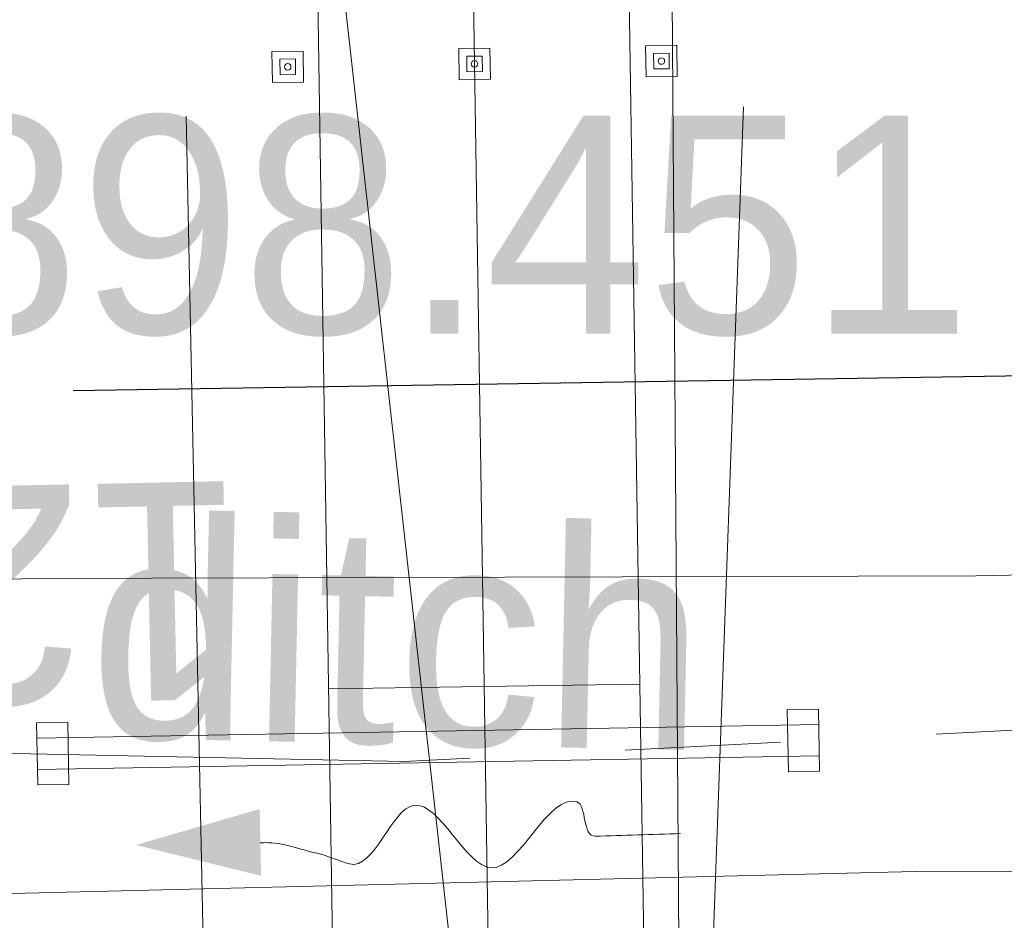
# Model space of a CAD drawing. Header units: feet. Extents: x 2433273 to 2447442, y 555003 to 575201.
# Tile 157 of 226: x 2437618 to 2437650, y 564466 to 564495. Entities that reach past the tile are written whole.
import ezdxf
from ezdxf.enums import TextEntityAlignment as Align

# ---------------------------------------------------------------- set-up
doc = ezdxf.new("R2010")
doc.units = ezdxf.units.FT
doc.header["$LTSCALE"] = 50
doc.header["$MEASUREMENT"] = 0
for name, pattern in [('cl50', [100, 7.5, -7.5, 70, -7.5, 7.5]), ('constlimit', [0.85, 0.65, -0.1, -0.1]), ('DGN Style 2', [484.236387, 290.541832, -193.694555]), ('DGN Style 3', [677.930942, 484.236387, -193.694555]), ('rowex', [4.85, 0.8, -0.375, -0.375, 0.8, -0.3, 0.8, -0.3, 0.8, -0.3]), ('stream', [1.4, 0.7, -0.1, 0.1, -0.1, 0.1, -0.1, 0.1, -0.1])]:
    doc.linetypes.add(name, pattern=pattern)
for name, color, linetype, lineweight in [('DR_P_Flow_Arrow', 151, 'Continuous', 13), ('DR_P_Headwall', 120, 'Continuous', 13), ('DR_P_Storm_Sewer', 151, 'Continuous', 13), ('DR_P_Text', 7, 'Continuous', 13), ('DR_X_Ditch', 133, 'stream', 0), ('GE_P_CL_50', 7, 'cl50', 13), ('PV_P_Bikeway', 193, 'Continuous', 13), ('PV_P_Joint', 4, 'Continuous', 13), ('RD_P_Cells', 7, 'Continuous', 0), ('RW_P_Const_Limits', 120, 'constlimit', 0), ('RW_X_Fee_RW', 6, 'rowex', 30), ('SV_X_Break_Lines', 4, 'DGN Style 2', 0), ('SV_X_Text', 7, 'Continuous', 0), ('UT_X_Overhead_Electric', 1, 'Continuous', 0)]:
    doc.layers.add(name, color=color, linetype=linetype, lineweight=lineweight)
doc.layers.add('GK_Visualization', color=30, linetype='Continuous', lineweight=13, plot=False)
doc.styles.add('Slanted-Normal LS 0.50', font='font31.shx', dxfattribs={"height": 0.14})
doc.styles.add('Slanted-Normal LS 0.50_0', font='font31.shx')
doc.dimstyles.new('Dec-0  Slanted', dxfattribs={"dimscale": 50, "dimtxt": 0.14, "dimasz": 0.14, "dimexe": 0.07, "dimexo": 0.07, "dimgap": 0.07, "dimtad": 1, "dimdec": 0, "dimzin": 3, "dimdsep": 46, "dimtxsty": 'Slanted-Normal LS 0.50_0', "dimcen": 0.09, "dimclrd": 97, "dimclre": 97, "dimclrt": 7, "dimadec": 0, "dimazin": 3, "dimtfac": 1, "dimtdec": 0, "dimtofl": 0, "dimtmove": 1, "dimatfit": 1, "dimfxl": 1, "dimtzin": 3, "dimlwd": 0, "dimlwe": 0, "dimarcsym": 0})

# ---------------------------------------------------------------- blocks, each defined once
blk = doc.blocks.new('DFL-P_1')
at = {"layer": 'DR_P_Flow_Arrow', "color": 151, "linetype": 'Continuous', "lineweight": 13}
blk.add_open_spline([(-0.07992, 0.00025), (-0.08097, 0.00025), (-0.08203, 0.00025), (-0.08308, 0.00025), (-0.09434, 0.00028), (-0.10506, 0.00503), (-0.116, 0.00775), (-0.12315, 0.00953), (-0.13059, 0.01315), (-0.13683, 0.015), (-0.15273, 0.01972), (-0.16476, -0.02025), (-0.17925, -0.02175), (-0.19569, -0.02345), (-0.21129, 0.01803), (-0.22775, 0.0195), (-0.24573, 0.02111), (-0.26574, -0.02792), (-0.28375, -0.02175), (-0.29024, -0.01953), (-0.28674, 0.00067), (-0.29508, 0.00058), (-0.31339, 0.00039), (-0.33169, 0.00019), (-0.35, 0)], degree=3, knots=[0, 0, 0, 0, 0.009646, 0.009646, 0.009646, 0.112481, 0.112481, 0.112481, 0.179673, 0.179673, 0.179673, 0.350625, 0.350625, 0.350625, 0.544565, 0.544565, 0.544565, 0.756426, 0.756426, 0.756426, 0.832712, 0.832712, 0.832712, 1, 1, 1, 1], dxfattribs=at)
at = {"layer": 'DR_P_Flow_Arrow', "color": 151, "linetype": 'Continuous', "lineweight": 0, "extrusion": (0, 0, -1)}
blk.add_solid([(0.08, 0.0215), (0, 0), (0.08, -0.02142)], dxfattribs=at)

msp = doc.modelspace()

# ---------------------------------------------------------------- linework, layer by layer
at = {"layer": 'DR_P_Headwall'}
for p, q in [((2437643.025, 564472.765), (2437644.025, 564472.782)), ((2437643.06, 564470.765), (2437643.025, 564472.765)), ((2437644.025, 564472.782), (2437644.06, 564470.783)), ((2437618.918, 564472.343), (2437619.918, 564472.361)), ((2437618.953, 564470.344), (2437618.918, 564472.343)), ((2437619.918, 564472.361), (2437619.953, 564470.361)), ((2437644.06, 564470.783), (2437643.06, 564470.765)), ((2437619.953, 564470.361), (2437618.953, 564470.344))]:
    msp.add_line(p, q, dxfattribs=at)
at = {"layer": 'DR_P_Storm_Sewer', "linetype": 'Continuous'}
for p, q in [((2437644.034, 564472.282), (2437618.927, 564471.843)), ((2437644.051, 564471.283), (2437618.945, 564470.843))]:
    msp.add_line(p, q, dxfattribs=at)
at = {"layer": 'DR_P_Storm_Sewer'}
for p, q in [((2437644.051, 564471.283), (2437644.034, 564472.282)), ((2437618.945, 564470.843), (2437618.927, 564471.843))]:
    msp.add_line(p, q, dxfattribs=at)
at = {"layer": 'DR_X_Ditch', "flags": 128}
msp.add_lwpolyline([(2437597.835, 564471.784), (2437630.707, 564471.098), (2437660.29, 564472.617), (2437676.239, 564472.458)], dxfattribs=at)
at = {"layer": 'GE_P_CL_50'}
msp.add_line((2437633.614, 564452.552), (2437630.598, 564647.49), dxfattribs=at)
at = {"layer": 'GK_Visualization', "color": 1, "flags": 128}
for points in [[(2437633.614, 564452.552), (2437630.598, 564647.49, -0.414214), (2437689.662, 564708.412), (2438175.344, 564715.927, 0.414214), (2438234.409, 564776.848), (2438223.253, 565497.799, -0.414214), (2438282.318, 565558.72), (2438697.538, 565565.145, 0.57102), (2438748.678, 565654.952), (2436449.154, 569670.885, 0.278952), (2436394.844, 569701.028), (2435906.174, 569682.754, -0.413873), (2435792.145, 569788.438), (2435791.25, 569811.649)], [(2437880.682, 564140.544), (2437633.614, 564452.552), (2437585.46, 564883.361, 0.127136), (2437574.764, 564911.418), (2437459.174, 565074.311), (2437394.787, 565151.542), (2437343.432, 565237.418), (2437261.717, 565352.574, -0.085446), (2437252.923, 565370.935), (2437225.87, 565466.383, 0.21006), (2437195.125, 565503.613), (2437042.392, 565580.508, -0.209554), (2437011.679, 565617.626), (2436990.23, 565692.747, -0.063319), (2436987.943, 565707.709), (2436985.682, 565797.453, 0.075377), (2436982.539, 565815.165), (2436962.364, 565874.817, 0.091686), (2436951.73, 565893.872), (2436871.139, 565991.152), (2436772.072, 566079.223), (2436685.459, 566161.656), (2436309.034, 566628.472)]]:
    msp.add_lwpolyline(points, format="xyb", dxfattribs=at)
at = {"layer": 'PV_P_Bikeway'}
for p, q in [((2437628.445, 564463.408), (2437625.598, 564647.413)), ((2437638.444, 564463.602), (2437635.597, 564647.568))]:
    msp.add_line(p, q, dxfattribs=at)
at = {"layer": 'PV_P_Joint'}
msp.add_line((2437638.289, 564473.582), (2437628.29, 564473.427), dxfattribs=at)
at = {"layer": 'RD_P_Cells', "lineweight": 13}
for p, q in [((2437632.474, 564493.993), (2437633.474, 564494.009)), ((2437632.489, 564492.993), (2437632.474, 564493.993)), ((2437633.474, 564494.009), (2437633.489, 564493.009)), ((2437638.473, 564494.086), (2437639.473, 564494.101)), ((2437638.488, 564493.086), (2437638.473, 564494.086)), ((2437639.473, 564494.101), (2437639.488, 564493.102)), ((2437626.474, 564493.9), (2437627.474, 564493.916)), ((2437626.49, 564492.9), (2437626.474, 564493.9)), ((2437627.474, 564493.916), (2437627.49, 564492.916)), ((2437633.489, 564493.009), (2437632.489, 564492.993)), ((2437639.488, 564493.102), (2437638.488, 564493.086)), ((2437627.49, 564492.916), (2437626.49, 564492.9))]:
    msp.add_line(p, q, dxfattribs=at)
at = {"layer": 'RD_P_Cells', "linetype": 'DGN Style 3', "lineweight": 13}
for p, q in [((2437626.728, 564493.654), (2437627.228, 564493.662)), ((2437626.736, 564493.154), (2437626.728, 564493.654)), ((2437627.228, 564493.662), (2437627.236, 564493.162)), ((2437632.728, 564493.747), (2437633.228, 564493.755)), ((2437632.735, 564493.247), (2437632.728, 564493.747)), ((2437633.228, 564493.755), (2437633.235, 564493.255)), ((2437638.727, 564493.84), (2437639.227, 564493.848)), ((2437638.735, 564493.34), (2437638.727, 564493.84)), ((2437639.227, 564493.848), (2437639.235, 564493.348)), ((2437639.235, 564493.348), (2437638.735, 564493.34)), ((2437627.236, 564493.162), (2437626.736, 564493.154)), ((2437633.235, 564493.255), (2437632.735, 564493.247))]:
    msp.add_line(p, q, dxfattribs=at)
at = {"layer": 'RD_P_Cells', "lineweight": 13}
for centre in [(2437632.981, 564493.501), (2437638.981, 564493.594), (2437626.982, 564493.408)]:
    msp.add_circle(centre, 0.104, dxfattribs=at)
at = {"layer": 'RW_P_Const_Limits'}
for p, q in [((2437640.441, 564459.64), (2437642.447, 564515.156)), ((2437624.382, 564459.329), (2437623.295, 564512.859))]:
    msp.add_line(p, q, dxfattribs=at)
at = {"layer": 'RW_X_Fee_RW'}
msp.add_line((2437245.137, 564477.215), (2438330.05, 564494.003), dxfattribs=at)
at = {"layer": 'SV_X_Break_Lines', "flags": 128}
msp.add_lwpolyline([(2437598.96, 564466.392), (2437647.141, 564467.566), (2437679.767, 564467.659), (2437680.444, 564472.579), (2437679.082, 564477.61), (2437649.079, 564477.063), (2437618.827, 564476.98), (2437596.336, 564476.246)], dxfattribs=at)
at = {"layer": 'UT_X_Overhead_Electric'}
msp.add_line((2437639.946, 564407.637), (2437636.703, 564869.183), dxfattribs=at)

# ---------------------------------------------------------------- block references
at = {"layer": 'DR_P_Flow_Arrow', "color": 151, "linetype": 'Continuous', "lineweight": 0, "xscale": 50.00000000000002, "yscale": 50.00000000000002, "zscale": 50.00000000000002, "rotation": 181.1977822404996}
msp.add_blockref('DFL-P_1', (2437622.104, 564468.417), dxfattribs=at)

# ---------------------------------------------------------------- texts
at = {"layer": 'DR_P_Text', "style": 'Slanted-Normal LS 0.50'}
msp.add_text('12"', height=7, rotation=181.1978, dxfattribs=at).set_placement((2437625.774, 564473.117), align=Align.TOP_LEFT)
at = {"layer": 'SV_X_Text', "style": 'Slanted-Normal LS 0.50'}
msp.add_text('ex. ditch', height=7, rotation=358.8043, dxfattribs=at).set_placement((2437605.464, 564472.182))
at = {"layer": 'SV_X_Text', "insert": (2437648.929, 564487.281), "char_height": 7, "attachment_point": 6, "line_spacing_factor": 0.606, "style": 'Slanted-Normal LS 0.50'}
msp.add_mtext('\\{ 12" rcp = 898.451', dxfattribs=at)

# ---------------------------------------------------------------- leaders
at = {"layer": 'SV_X_Text', "color": 97, "linetype": 'Continuous', "lineweight": 0, "annotation_type": 0, "has_hookline": 1, "hookline_direction": 1, "text_width": 101.889}
msp.add_leader([(2437676.284, 564472.356), (2437659.429, 564487.281), (2437652.429, 564487.281)], dimstyle='Dec-0  Slanted', override={"dimtad": 0, "dimclrd": 0, "dimlwd": 65534}, dxfattribs=at)

doc.saveas('drawing.dxf')
